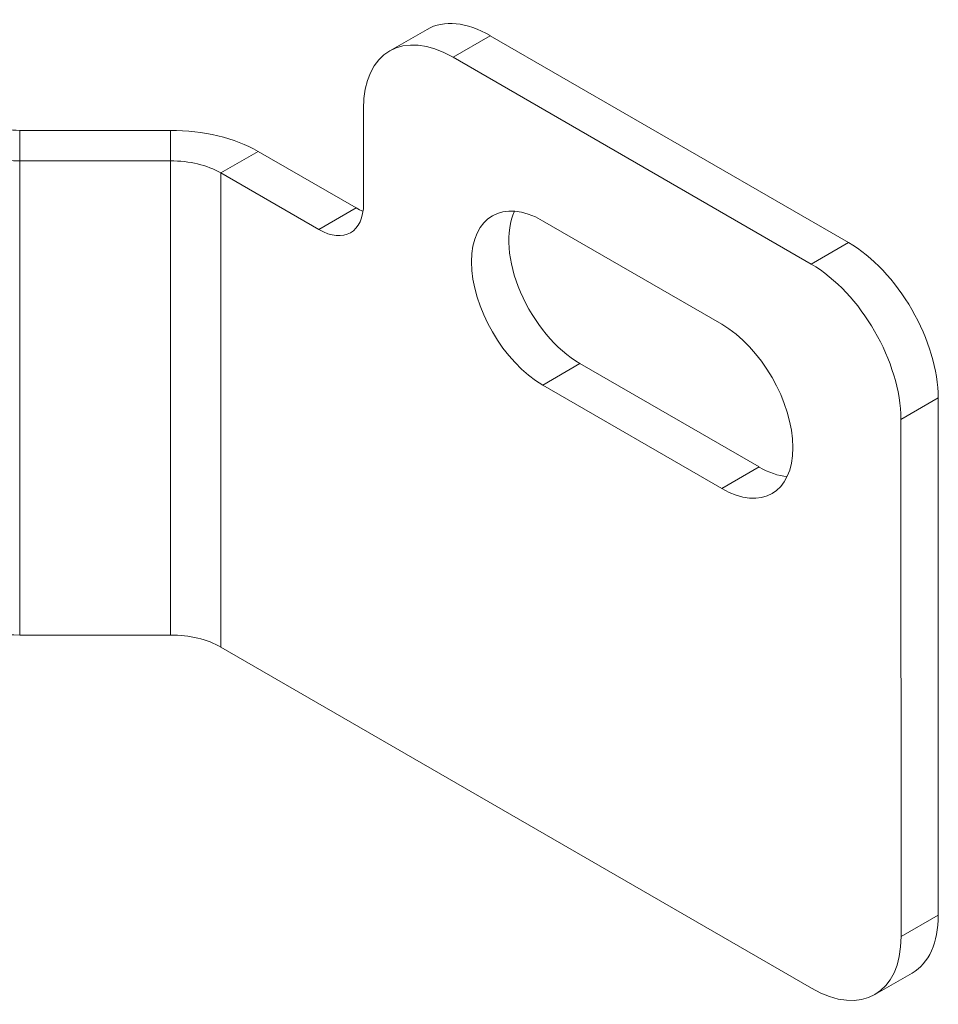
# Model space of a CAD drawing. Header units: inches. Extents: x 7.1 to 94.2, y 4.7 to 56.4.
# Tile 6 of 7: x 74.2 to 76.9, y 27.5 to 30.4. Entities that reach past the tile are written whole.
import ezdxf

# ---------------------------------------------------------------- set-up
doc = ezdxf.new("R2010")
doc.units = ezdxf.units.IN
doc.header["$LTSCALE"] = 6
doc.header["$MEASUREMENT"] = 0
doc.layers.add('Visible (ANSI)', color=7, linetype='Continuous', lineweight=5)
doc.layers.add('Visible Narrow (ANSI)', color=7, linetype='Continuous', lineweight=5)

msp = doc.modelspace()

# ---------------------------------------------------------------- linework, layer by layer
at = {"layer": 'Visible (ANSI)'}
for p, q in [((75.2662, 30.35), (75.3766, 30.4138)), ((76.6243, 29.7826), (75.564, 30.3951)), ((75.4536, 30.3314), (76.5139, 29.7189)), ((75.1887, 29.898), (75.1886, 30.1784)), ((74.617, 30.1149), (74.171, 30.1149)), ((75.1666, 29.8852), (74.8764, 30.0528)), ((74.1709, 30.0248), (74.617, 30.0248)), ((74.7661, 29.9891), (75.0563, 29.8215)), ((75.7188, 29.8474), (76.2489, 29.5411)), ((75.8293, 29.4249), (76.3595, 29.1187)), ((76.2491, 29.0549), (75.719, 29.3612)), ((76.89, 27.7926), (76.8894, 29.3233)), ((76.7791, 29.2596), (76.7796, 27.7289)), ((74.1714, 28.6214), (74.6175, 28.6214)), ((76.5147, 27.5759), (74.7666, 28.5858)), ((76.7021, 27.5573), (76.8124, 27.621))]:
    msp.add_line(p, q, dxfattribs=at)
for centre, major_axis, ratio, start_param, end_param in [((75.5641, 30.089), (-0.1875, 0.3248), 0.576948, 5.497846, 6.283185), ((75.4537, 30.0253), (-0.1875, 0.3248), 0.576948, 5.497846, 7.068642), ((74.1711, 30.2367), (0.2109, 0.0001), 0.577518, 3.926439, 4.711837), ((74.6169, 29.903), (-0.3669, -0.0001), 0.577518, 3.926439, 4.711837), ((74.1711, 30.2367), (0.3669, 0.0001), 0.577518, 3.926439, 4.711837), ((74.6169, 29.903), (0.2109, 0.0001), 0.577518, 0.784846, 1.570244), ((75.0562, 29.9745), (0.0938, -0.1624), 0.576948, 5.497846, 7.068642), ((75.1666, 30.0383), (-0.0938, 0.1624), 0.576948, 2.356253, 2.511861), ((75.7189, 29.6043), (-0.1489, 0.2579), 0.576948, 5.497846, 8.639438), ((75.8292, 29.668), (-0.1489, 0.2579), 0.576948, 0.379937, 2.356253), ((76.6244, 29.4765), (-0.1875, 0.3248), 0.576948, 3.927049, 5.497846), ((76.514, 29.4128), (0.1875, -0.3248), 0.576948, 0.785457, 2.356253), ((76.249, 29.298), (0.1489, -0.2579), 0.576948, 5.497846, 8.639438), ((76.3594, 29.3617), (0.1489, -0.2579), 0.576948, 5.497846, 5.903249), ((74.1716, 28.8333), (-0.3669, -0.0001), 0.577518, 0.784846, 1.570244), ((74.6174, 28.4996), (0.2109, 0.0001), 0.577518, 0.784846, 1.570244), ((76.6249, 27.9458), (0.1875, -0.3248), 0.576948, 0, 0.785457), ((76.5146, 27.8821), (0.1875, -0.3248), 0.576948, 5.497846, 7.068642)]:
    msp.add_ellipse(centre, major_axis=major_axis, ratio=ratio, start_param=start_param, end_param=end_param, dxfattribs=at)
at = {"layer": 'Visible Narrow (ANSI)'}
for p, q in [((75.4536, 30.3314), (75.564, 30.3951)), ((74.171, 30.1149), (74.1709, 30.0248)), ((74.617, 30.0248), (74.617, 30.1149)), ((74.8764, 30.0528), (74.7661, 29.9891)), ((74.1709, 30.0248), (74.1714, 28.6214)), ((74.6175, 28.6214), (74.617, 30.0248)), ((74.7661, 29.9891), (74.7666, 28.5858)), ((75.1666, 29.8852), (75.0563, 29.8215)), ((76.6243, 29.7826), (76.5139, 29.7189)), ((75.8293, 29.4249), (75.719, 29.3612)), ((76.7791, 29.2596), (76.8894, 29.3233)), ((76.3595, 29.1187), (76.2491, 29.0549)), ((76.89, 27.7926), (76.7796, 27.7289))]:
    msp.add_line(p, q, dxfattribs=at)

doc.saveas('drawing.dxf')
